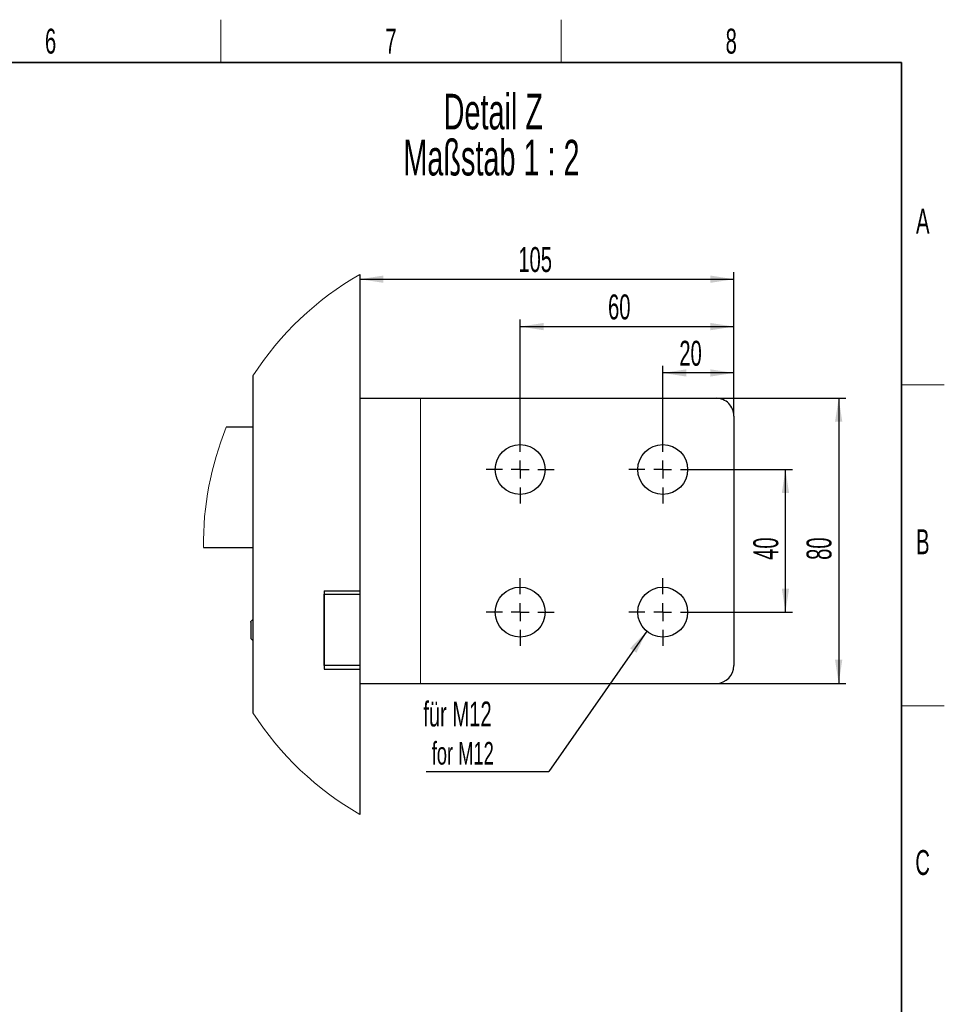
# Model space of a CAD drawing. Header units: millimetres. Extents: x 5 to 418, y 2 to 292.
# Tile 22 of 22: x 284 to 414, y 150 to 288. Entities that reach past the tile are written whole.
import ezdxf

# ---------------------------------------------------------------- set-up
doc = ezdxf.new("R2010")
doc.units = ezdxf.units.MM
doc.layers.add('SLD-0', color=7, linetype='Continuous')
doc.styles.add('SLDTEXTSTYLE0', font='TXT', dxfattribs={"width": 0.605})
doc.dimstyles.new('SLDDIMSTYLE4', dxfattribs={"dimtxt": 0.18, "dimasz": 3.302, "dimexe": 0, "dimexo": 0.0625, "dimgap": 0, "dimtad": 0, "dimtih": 1, "dimtoh": 1, "dimdec": 0, "dimrnd": 1e-09, "dimzin": 0, "dimdsep": 46, "dimtxsty": 'Standard', "dimsah": 1, "dimcen": 0.09, "dimadec": 0, "dimazin": 0, "dimtfac": 3.302, "dimtdec": 0, "dimtofl": 0, "dimtmove": 0, "dimatfit": 3, "dimfxl": 1, "dimfrac": 2, "dimtolj": 1, "dimtzin": 0, "dimarcsym": 0})
doc.dimstyles.new('SLDDIMSTYLE5', dxfattribs={"dimtxt": 3.5, "dimasz": 3.302, "dimexe": 0, "dimexo": 0.0625, "dimgap": 0.875, "dimtad": 1, "dimlfac": 2, "dimrnd": 1e-09, "dimzin": 12, "dimdsep": 46, "dimtxsty": 'SLDTEXTSTYLE0', "dimsah": 1, "dimcen": 0.09, "dimadec": 0, "dimazin": 3, "dimtfac": 1, "dimtofl": 0, "dimtmove": 0, "dimatfit": 3, "dimfxl": 1, "dimfrac": 2, "dimtolj": 1, "dimtzin": 12, "dimarcsym": 0})

# ---------------------------------------------------------------- blocks, each defined once
blk = doc.blocks.new('_D_10')
at = {"layer": 'SLD-0', "color": 7}
for p, q in [((379.24, 225.38), (392.71, 225.38)), ((391.71, 205.38), (391.71, 225.38)), ((379.24, 205.38), (392.71, 205.38))]:
    blk.add_line(p, q, dxfattribs=at)
for points in [[(391.71, 225.38), (391.2, 222.08), (392.22, 222.08)], [(391.71, 205.38), (392.22, 208.69), (391.2, 208.69)]]:
    blk.add_solid(points, dxfattribs=at)
at = {"layer": 'SLD-0', "color": 7, "insert": (387.2, 212.71), "char_height": 3.5, "attachment_point": 1, "rotation": 90, "style": 'SLDTEXTSTYLE0'}
blk.add_mtext('40', dxfattribs=at)
blk = doc.blocks.new('_D_11')
at = {"layer": 'SLD-0', "color": 7}
for p, q in [((381.99, 235.38), (400.18, 235.38)), ((399.18, 235.38), (399.18, 195.38)), ((381.99, 195.38), (400.18, 195.38))]:
    blk.add_line(p, q, dxfattribs=at)
for points in [[(399.18, 235.38), (398.67, 232.08), (399.69, 232.08)], [(399.18, 195.38), (399.69, 198.69), (398.67, 198.69)]]:
    blk.add_solid(points, dxfattribs=at)
at = {"layer": 'SLD-0', "color": 7, "insert": (394.67, 212.71), "char_height": 3.5, "attachment_point": 1, "rotation": 90, "style": 'SLDTEXTSTYLE0'}
blk.add_mtext('80', dxfattribs=at)
blk = doc.blocks.new('_D_12')
at = {"layer": 'SLD-0', "color": 7}
for p, q in [((374.49, 230.13), (374.49, 239.94)), ((384.49, 232.88), (384.49, 239.94)), ((384.49, 238.94), (374.49, 238.94))]:
    blk.add_line(p, q, dxfattribs=at)
for points in [[(374.49, 238.94), (377.79, 238.43), (377.79, 239.44)], [(384.49, 238.94), (381.19, 239.44), (381.19, 238.43)]]:
    blk.add_solid(points, dxfattribs=at)
at = {"layer": 'SLD-0', "color": 7, "insert": (376.82, 243.45), "char_height": 3.5, "attachment_point": 1, "style": 'SLDTEXTSTYLE0'}
blk.add_mtext('20', dxfattribs=at)
blk = doc.blocks.new('_D_13')
at = {"layer": 'SLD-0', "color": 7}
for p, q in [((354.49, 230.13), (354.49, 246.44)), ((384.49, 232.88), (384.49, 246.44)), ((354.49, 245.44), (384.49, 245.44))]:
    blk.add_line(p, q, dxfattribs=at)
for points in [[(354.49, 245.44), (357.79, 244.93), (357.79, 245.95)], [(384.49, 245.44), (381.19, 245.95), (381.19, 244.93)]]:
    blk.add_solid(points, dxfattribs=at)
at = {"layer": 'SLD-0', "color": 7, "insert": (366.82, 249.95), "char_height": 3.5, "attachment_point": 1, "style": 'SLDTEXTSTYLE0'}
blk.add_mtext('60', dxfattribs=at)
blk = doc.blocks.new('_D_14')
at = {"layer": 'SLD-0', "color": 7}
for p, q in [((384.49, 232.88), (384.49, 253.09)), ((331.99, 252.09), (384.49, 252.09))]:
    blk.add_line(p, q, dxfattribs=at)
for points in [[(331.99, 252.09), (335.29, 251.58), (335.29, 252.6)], [(384.49, 252.09), (381.19, 252.6), (381.19, 251.58)]]:
    blk.add_solid(points, dxfattribs=at)
at = {"layer": 'SLD-0', "color": 7, "insert": (354.23, 256.6), "char_height": 3.5, "attachment_point": 1, "style": 'SLDTEXTSTYLE0'}
blk.add_mtext('105', dxfattribs=at)
blk = doc.blocks.new('SW_NOTE_0_2')
at = {"layer": 'SLD-0', "color": 0}
blk.add_line((-17.2, 0), (0, 0), dxfattribs=at)
at = {"layer": 'SLD-0', "color": 0, "attachment_point": 1, "style": 'SLDTEXTSTYLE0'}
for s, insert, char_height in [('für M12', (-17.63, 9.83), 3.5), ('for M12', (-16.44, 4.16), 3.175)]:
    blk.add_mtext(s, dxfattribs=dict(at, insert=insert, char_height=char_height))
blk = doc.blocks.new('SW_CENTERMARKSYMBOL_14')
at = {"layer": 'SLD-0', "color": 0}
for p, q in [((0, 2.5), (0, 4.75)), ((-2.5, 0), (-4.75, 0)), ((0, 0), (-1.25, 0)), ((0, 0), (0, 1.25)), ((0, 0), (0, -1.25)), ((0, 0), (1.25, 0)), ((2.5, 0), (4.75, 0)), ((0, -2.5), (0, -4.75))]:
    blk.add_line(p, q, dxfattribs=at)
blk = doc.blocks.new('SW_CENTERMARKSYMBOL_15')
at = {"layer": 'SLD-0', "color": 0}
for p, q in [((0, 2.5), (0, 4.75)), ((-2.5, 0), (-4.75, 0)), ((0, 0), (-1.25, 0)), ((0, 0), (0, 1.25)), ((0, 0), (0, -1.25)), ((0, 0), (1.25, 0)), ((2.5, 0), (4.75, 0)), ((0, -2.5), (0, -4.75))]:
    blk.add_line(p, q, dxfattribs=at)
blk = doc.blocks.new('SW_CENTERMARKSYMBOL_16')
at = {"layer": 'SLD-0', "color": 0}
for p, q in [((0, 2.5), (0, 4.75)), ((-2.5, 0), (-4.75, 0)), ((0, 0), (-1.25, 0)), ((0, 0), (0, 1.25)), ((0, 0), (0, -1.25)), ((0, 0), (1.25, 0)), ((2.5, 0), (4.75, 0)), ((0, -2.5), (0, -4.75))]:
    blk.add_line(p, q, dxfattribs=at)
blk = doc.blocks.new('SW_CENTERMARKSYMBOL_17')
at = {"layer": 'SLD-0', "color": 0}
for p, q in [((0, 2.5), (0, 4.75)), ((-2.5, 0), (-4.75, 0)), ((0, 0), (-1.25, 0)), ((0, 0), (0, 1.25)), ((0, 0), (0, -1.25)), ((0, 0), (1.25, 0)), ((2.5, 0), (4.75, 0)), ((0, -2.5), (0, -4.75))]:
    blk.add_line(p, q, dxfattribs=at)

msp = doc.modelspace()

# ---------------------------------------------------------------- linework, layer by layer
at = {"color": 7, "linetype": 'Continuous', "lineweight": 25}
for p, q in [((331.9891, 252.7679), (331.9891, 208.3839)), ((316.9891, 238.5099), (316.9891, 191.2542)), ((331.9891, 235.3839), (340.4891, 235.3839)), ((340.4891, 235.3839), (381.9891, 235.3839)), ((384.4891, 232.8839), (384.4891, 197.8839)), ((316.9891, 231.3089), (313.2532, 231.3089)), ((310.0486, 214.4589), (316.9891, 214.4589)), ((326.9891, 208.3839), (331.9891, 208.3839)), ((326.9891, 208.3839), (326.9891, 197.3839)), ((326.9891, 197.8839), (326.9891, 207.8839)), ((326.9891, 207.8839), (331.9891, 207.8839)), ((331.9891, 208.3839), (331.9891, 207.8839)), ((331.9891, 207.8839), (331.9891, 197.8839)), ((316.9891, 204.3546), (316.7116, 204.0771)), ((316.7116, 203.9861), (316.7116, 204.0771)), ((316.7116, 203.9861), (316.7116, 201.6906)), ((316.7116, 201.6906), (316.9891, 201.4131)), ((331.9891, 197.8839), (326.9891, 197.8839)), ((331.9891, 197.8839), (331.9891, 197.3839)), ((326.9891, 197.3839), (331.9891, 197.3839)), ((331.9891, 197.3839), (331.9891, 176.9962)), ((331.9891, 195.3839), (340.4891, 195.3839)), ((340.4891, 195.3839), (381.9891, 195.3839))]:
    msp.add_line(p, q, dxfattribs=at)
at = {"color": 7, "linetype": 'Continuous', "lineweight": 18}
msp.add_line((340.4891, 235.3839), (340.4891, 195.3839), dxfattribs=at)
at = {"color": 7, "linetype": 'Continuous', "lineweight": 25}
for centre in [(354.4891, 225.3839), (374.4891, 225.3839), (354.4891, 205.3839), (374.4891, 205.3839)]:
    msp.add_circle(centre, 3.5, dxfattribs=at)
at = {"color": 7, "linetype": 'Continuous', "lineweight": 18}
for centre, radius, start, end in [((353.7243, 214.8821), 43.6778, 119.84309, 147.251186), ((353.7244, 214.882), 43.6779, 157.908288, 180.555122), ((353.7244, 214.882), 43.6779, 212.748831, 240.156893)]:
    msp.add_arc(centre, radius, start, end, dxfattribs=at)
at = {"color": 7, "linetype": 'Continuous', "lineweight": 25}
for centre, start, end in [((381.9891, 232.8839), 359.999964, 90.000036), ((381.9891, 197.8839), 270.000109, 359.999976)]:
    msp.add_arc(centre, 2.5, start, end, dxfattribs=at)
at = {"layer": 'SLD-0', "lineweight": 18}
for p, q in [((312.5, 282.5), (312.5, 288.5)), ((360.25, 282.5), (360.25, 288.5)), ((408, 237.25), (414, 237.25)), ((408, 192.25), (414, 192.25))]:
    msp.add_line(p, q, dxfattribs=at)
at = {"layer": 'SLD-0', "lineweight": 35}
for p, q in [((408, 282.5), (26, 282.5)), ((408, 12), (408, 282.5))]:
    msp.add_line(p, q, dxfattribs=at)

# ---------------------------------------------------------------- block references
at = {"layer": 'SLD-0', "color": 7}
for name, p in [('SW_CENTERMARKSYMBOL_14', (354.4891, 225.3839)), ('SW_CENTERMARKSYMBOL_15', (374.4891, 225.3839)), ('SW_CENTERMARKSYMBOL_17', (354.4891, 205.3839)), ('SW_CENTERMARKSYMBOL_16', (374.4891, 205.3839))]:
    msp.add_blockref(name, p, dxfattribs=at)
at = {"layer": 'SLD-0'}
msp.add_blockref('SW_NOTE_0_2', (358.5199, 183.0055), dxfattribs=at)

# ---------------------------------------------------------------- texts
at = {"layer": 'SLD-0', "attachment_point": 2, "style": 'SLDTEXTSTYLE0'}
for s, insert, char_height in [('6', (288.6027, 287.243), 3.5), ('7', (336.3527, 287.243), 3.5), ('8', (384.1027, 287.243), 3.5), ('Detail Z', (350.7204, 278.1038), 5), ('Maßstab 1 : 2', (350.46, 271.6454), 5), ('A', (410.9816, 262.0011), 3.5), ('B', (410.9816, 217.0011), 3.5), ('C', (410.9597, 172.0011), 3.5)]:
    msp.add_mtext(s, dxfattribs=dict(at, insert=insert, char_height=char_height))

# ---------------------------------------------------------------- dimensions: what is measured, and where the dimension line sits
at = {"layer": 'SLD-0', "color": 7}
for base, p1, p2, picture, middle in [((384.4891, 252.0875), (331.9891, 280.8839), (384.4891, 232.8839), '_D_14', (358.2391, 252.0875)), ((384.4891, 245.4412), (354.4891, 230.1339), (384.4891, 232.8839), '_D_13', (369.4891, 245.4412)), ((374.4891, 238.9361), (384.4891, 232.8839), (374.4891, 230.1339), '_D_12', (379.4891, 238.9361))]:
    dim = msp.add_linear_dim(base=base, p1=p1, p2=p2, dimstyle='SLDDIMSTYLE5', dxfattribs=at)
    dim.commit()
    dim.dimension.update_dxf_attribs({"geometry": picture, "text_midpoint": middle, "dimtype": 160})
for base, p1, p2, picture, middle in [((399.1788, 195.3839), (381.9891, 235.3839), (381.9891, 195.3839), '_D_11', (399.1788, 215.3839)), ((391.7091, 225.3839), (379.2391, 205.3839), (379.2391, 225.3839), '_D_10', (391.7091, 215.3839))]:
    dim = msp.add_linear_dim(base=base, p1=p1, p2=p2, angle=90, dimstyle='SLDDIMSTYLE5', dxfattribs=at)
    dim.commit()
    dim.dimension.update_dxf_attribs({"geometry": picture, "text_midpoint": middle, "dimtype": 160})

# ---------------------------------------------------------------- leaders
at = {"layer": 'SLD-0'}
msp.add_leader([(372.2426, 202.7), (358.5199, 183.0055)], dimstyle='SLDDIMSTYLE4', dxfattribs=at)

doc.saveas('drawing.dxf')
